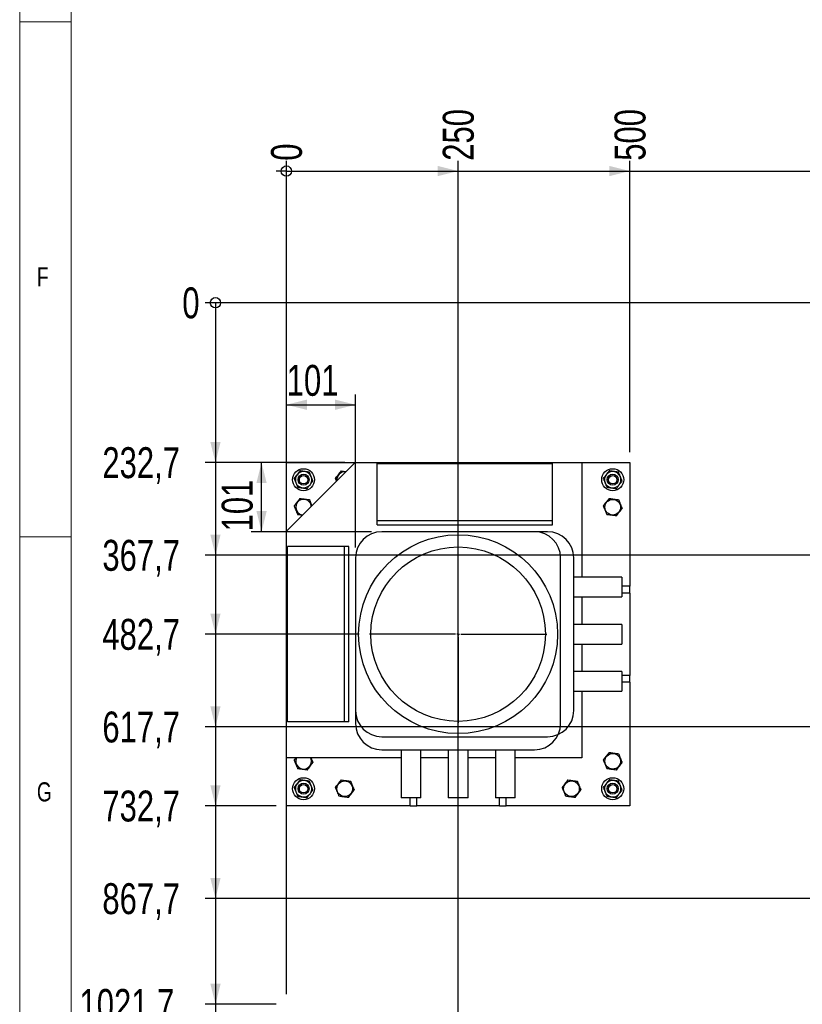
# Model space of a CAD drawing. Header units: millimetres. Extents: x 5 to 589, y 5 to 415.
# Tile 2 of 95: x 5 to 81, y 65 to 160. Entities that reach past the tile are written whole.
import ezdxf

# ---------------------------------------------------------------- set-up
doc = ezdxf.new("R2010")
doc.units = ezdxf.units.MM
doc.linetypes.add('CENTERX2', pattern=[20.32, 12.7, -2.54, 2.54, -2.54])
for name, color, linetype in [('COTES', 1, 'Continuous'), ('NOTES', 6, 'Continuous'), ('TRAIT-MIXTES', 3, 'CENTERX2')]:
    doc.layers.add(name, color=color, linetype=linetype)
doc.layers.add('TRAIT-FORT', color=4, linetype='Continuous', lineweight=25)
doc.styles.add('SLDTEXTSTYLE0', font='TXT', dxfattribs={"width": 0.75})
doc.dimstyles.new('SLDDIMSTYLE4', dxfattribs={"dimtxt": 3, "dimasz": 0.333333, "dimexe": 0, "dimexo": 0.0625, "dimgap": 0.75, "dimtad": 0, "dimtih": 1, "dimtoh": 1, "dimdec": 0, "dimlfac": 15, "dimrnd": 1e-09, "dimdsep": 46, "dimtxsty": 'SLDTEXTSTYLE0', "dimblk1": 'ORIGIN', "dimblk2": 'ORIGIN', "dimsah": 1, "dimcen": 0.09, "dimadec": 0, "dimazin": 2, "dimtfac": 1, "dimtdec": 0, "dimtofl": 0, "dimtmove": 0, "dimatfit": 3, "dimldrblk": 'ORIGIN', "dimfxl": 0, "dimfrac": 2, "dimtolj": 1, "dimtzin": 12, "dimarcsym": 0})
doc.dimstyles.new('SLDDIMSTYLE5', dxfattribs={"dimtxt": 3, "dimasz": 2, "dimexe": 0, "dimexo": 0.0625, "dimgap": 0.75, "dimtad": 0, "dimtih": 1, "dimtoh": 1, "dimdec": 1, "dimlfac": 15, "dimrnd": 1e-09, "dimzin": 12, "dimdsep": 46, "dimtxsty": 'SLDTEXTSTYLE0', "dimsah": 1, "dimcen": 0.09, "dimadec": 0, "dimazin": 3, "dimtfac": 1, "dimtdec": 1, "dimtofl": 0, "dimtmove": 0, "dimatfit": 3, "dimfxl": 0, "dimfrac": 2, "dimtolj": 1, "dimtzin": 12, "dimarcsym": 0})
doc.dimstyles.new('SLDDIMSTYLE6', dxfattribs={"dimtxt": 3, "dimasz": 2, "dimexe": 0, "dimexo": 0.0625, "dimgap": 0.75, "dimtad": 1, "dimdec": 0, "dimlfac": 15, "dimrnd": 1e-09, "dimzin": 12, "dimdsep": 46, "dimtxsty": 'SLDTEXTSTYLE0', "dimsah": 1, "dimcen": 0.09, "dimadec": 0, "dimazin": 3, "dimtfac": 1, "dimtdec": 0, "dimtofl": 0, "dimtmove": 0, "dimatfit": 3, "dimfxl": 0, "dimfrac": 2, "dimtolj": 1, "dimtzin": 12, "dimarcsym": 0})

# ---------------------------------------------------------------- blocks, each defined once
blk = doc.blocks.new('_Origin')
at = {"color": 0, "linetype": 'ByBlock', "lineweight": -2}
blk.add_line((0, 0), (-1, 0), dxfattribs=at)
blk.add_circle((0, 0), 0.5, dxfattribs=at)
blk = doc.blocks.new('_D_32')
at = {"layer": 'COTES', "color": 1}
blk.add_line((125.179, 132.73), (22.995, 132.73), dxfattribs=at)
blk.add_blockref('_Origin', (23.995, 132.73), dxfattribs=at)
at = {"layer": 'COTES', "color": 1, "insert": (20.778, 134.216), "char_height": 3, "attachment_point": 1, "style": 'SLDTEXTSTYLE0'}
blk.add_mtext('0', dxfattribs=at)
blk = doc.blocks.new('_D_33')
at = {"layer": 'COTES', "color": 1}
for p, q in [((23.995, 132.73), (23.995, 117.214)), ((29.872, 117.214), (22.995, 117.214))]:
    blk.add_line(p, q, dxfattribs=at)
blk.add_solid([(23.995, 117.214), (24.495, 119.214), (23.495, 119.214)], dxfattribs=at)
at = {"layer": 'COTES', "color": 1, "insert": (13.02, 118.7), "char_height": 3, "attachment_point": 1, "style": 'SLDTEXTSTYLE0'}
blk.add_mtext('232,7', dxfattribs=at)
blk = doc.blocks.new('_D_34')
at = {"layer": 'COTES', "color": 1}
for p, q in [((23.995, 117.214), (23.995, 108.22)), ((89.663, 108.22), (22.995, 108.22))]:
    blk.add_line(p, q, dxfattribs=at)
blk.add_solid([(23.995, 108.22), (24.495, 110.22), (23.495, 110.22)], dxfattribs=at)
at = {"layer": 'COTES', "color": 1, "insert": (13.02, 109.706), "char_height": 3, "attachment_point": 1, "style": 'SLDTEXTSTYLE0'}
blk.add_mtext('367,7', dxfattribs=at)
blk = doc.blocks.new('_D_35')
at = {"layer": 'COTES', "color": 1}
for p, q in [((23.995, 108.22), (23.995, 100.547)), ((37.938, 100.547), (22.995, 100.547))]:
    blk.add_line(p, q, dxfattribs=at)
blk.add_solid([(23.995, 100.547), (24.495, 102.547), (23.495, 102.547)], dxfattribs=at)
at = {"layer": 'COTES', "color": 1, "insert": (13.02, 102.033), "char_height": 3, "attachment_point": 1, "style": 'SLDTEXTSTYLE0'}
blk.add_mtext('482,7', dxfattribs=at)
blk = doc.blocks.new('_D_36')
at = {"layer": 'COTES', "color": 1}
for p, q in [((23.995, 100.547), (23.995, 91.553)), ((97.73, 91.553), (22.995, 91.553))]:
    blk.add_line(p, q, dxfattribs=at)
blk.add_solid([(23.995, 91.553), (24.495, 93.553), (23.495, 93.553)], dxfattribs=at)
at = {"layer": 'COTES', "color": 1, "insert": (13.02, 93.039), "char_height": 3, "attachment_point": 1, "style": 'SLDTEXTSTYLE0'}
blk.add_mtext('617,7', dxfattribs=at)
blk = doc.blocks.new('_D_37')
at = {"layer": 'COTES', "color": 1}
for p, q in [((23.995, 91.553), (23.995, 83.881)), ((29.872, 83.881), (22.995, 83.881))]:
    blk.add_line(p, q, dxfattribs=at)
blk.add_solid([(23.995, 83.881), (24.495, 85.881), (23.495, 85.881)], dxfattribs=at)
at = {"layer": 'COTES', "color": 1, "insert": (13.02, 85.367), "char_height": 3, "attachment_point": 1, "style": 'SLDTEXTSTYLE0'}
blk.add_mtext('732,7', dxfattribs=at)
blk = doc.blocks.new('_D_38')
at = {"layer": 'COTES', "color": 1}
for p, q in [((23.995, 83.881), (23.995, 74.887)), ((89.663, 74.887), (22.995, 74.887))]:
    blk.add_line(p, q, dxfattribs=at)
blk.add_solid([(23.995, 74.887), (24.495, 76.887), (23.495, 76.887)], dxfattribs=at)
at = {"layer": 'COTES', "color": 1, "insert": (13.02, 76.373), "char_height": 3, "attachment_point": 1, "style": 'SLDTEXTSTYLE0'}
blk.add_mtext('867,7', dxfattribs=at)
blk = doc.blocks.new('_D_39')
at = {"layer": 'COTES', "color": 1}
for p, q in [((23.995, 74.887), (23.995, 64.617)), ((29.872, 64.617), (22.995, 64.617))]:
    blk.add_line(p, q, dxfattribs=at)
blk.add_solid([(23.995, 64.617), (24.495, 66.617), (23.495, 66.617)], dxfattribs=at)
at = {"layer": 'COTES', "color": 1, "insert": (10.803, 66.103), "char_height": 3, "attachment_point": 1, "style": 'SLDTEXTSTYLE0'}
blk.add_mtext('1021,7', dxfattribs=at)
blk = doc.blocks.new('_D_40')
at = {"layer": 'COTES', "color": 1}
for p, q in [((23.995, 64.617), (23.995, 47.95)), ((37.938, 47.95), (22.995, 47.95))]:
    blk.add_line(p, q, dxfattribs=at)
blk.add_solid([(23.995, 47.95), (24.495, 49.95), (23.495, 49.95)], dxfattribs=at)
at = {"layer": 'COTES', "color": 1, "insert": (10.803, 49.436), "char_height": 3, "attachment_point": 1, "style": 'SLDTEXTSTYLE0'}
blk.add_mtext('1271,7', dxfattribs=at)
blk = doc.blocks.new('_D_41')
at = {"layer": 'COTES', "color": 1}
for p, q in [((23.995, 47.95), (23.995, 31.283)), ((29.872, 31.283), (22.995, 31.283))]:
    blk.add_line(p, q, dxfattribs=at)
blk.add_solid([(23.995, 31.283), (24.495, 33.283), (23.495, 33.283)], dxfattribs=at)
at = {"layer": 'COTES', "color": 1, "insert": (10.803, 32.769), "char_height": 3, "attachment_point": 1, "style": 'SLDTEXTSTYLE0'}
blk.add_mtext('1521,7', dxfattribs=at)
blk = doc.blocks.new('_D_42')
at = {"layer": 'COTES', "color": 1}
for p, q in [((23.995, 31.283), (23.995, 24.73)), ((84.046, 24.73), (22.995, 24.73))]:
    blk.add_line(p, q, dxfattribs=at)
blk.add_solid([(23.995, 24.73), (24.495, 26.73), (23.495, 26.73)], dxfattribs=at)
at = {"layer": 'COTES', "color": 1, "insert": (14.128, 26.216), "char_height": 3, "attachment_point": 1, "style": 'SLDTEXTSTYLE0'}
blk.add_mtext('1620', dxfattribs=at)
blk = doc.blocks.new('_D_43')
at = {"layer": 'COTES', "color": 1}
blk.add_line((30.872, 65.617), (30.872, 146.513), dxfattribs=at)
blk.add_blockref('_Origin', (30.872, 145.513), dxfattribs=at)
at = {"layer": 'COTES', "color": 1, "insert": (29.386, 146.513), "char_height": 3, "attachment_point": 1, "rotation": 90, "style": 'SLDTEXTSTYLE0'}
blk.add_mtext('0', dxfattribs=at)
blk = doc.blocks.new('_D_44')
at = {"layer": 'COTES', "color": 1}
for p, q in [((47.538, 57.55), (47.538, 146.513)), ((30.872, 145.513), (47.538, 145.513))]:
    blk.add_line(p, q, dxfattribs=at)
blk.add_solid([(47.538, 145.513), (45.538, 146.013), (45.538, 145.013)], dxfattribs=at)
at = {"layer": 'COTES', "color": 1, "insert": (46.053, 146.513), "char_height": 3, "attachment_point": 1, "rotation": 90, "style": 'SLDTEXTSTYLE0'}
blk.add_mtext('250', dxfattribs=at)
blk = doc.blocks.new('_D_45')
at = {"layer": 'COTES', "color": 1}
for p, q in [((64.205, 118.214), (64.205, 146.513)), ((47.538, 145.513), (64.205, 145.513))]:
    blk.add_line(p, q, dxfattribs=at)
blk.add_solid([(64.205, 145.513), (62.205, 146.013), (62.205, 145.013)], dxfattribs=at)
at = {"layer": 'COTES', "color": 1, "insert": (62.719, 146.513), "char_height": 3, "attachment_point": 1, "rotation": 90, "style": 'SLDTEXTSTYLE0'}
blk.add_mtext('500', dxfattribs=at)
blk = doc.blocks.new('_D_46')
at = {"layer": 'COTES', "color": 1}
for p, q in [((85.138, 141.513), (85.138, 146.513)), ((64.205, 145.513), (85.138, 145.513)), ((85.138, 141.513), (85.312, 136.513)), ((85.312, 136.513), (85.312, 63.13))]:
    blk.add_line(p, q, dxfattribs=at)
blk.add_solid([(85.138, 145.513), (83.138, 146.013), (83.138, 145.013)], dxfattribs=at)
at = {"layer": 'COTES', "color": 1, "insert": (83.653, 146.513), "char_height": 3, "attachment_point": 1, "rotation": 90, "style": 'SLDTEXTSTYLE0'}
blk.add_mtext('816,6', dxfattribs=at)
blk = doc.blocks.new('_D_47')
at = {"layer": 'COTES', "color": 1}
for p, q in [((90.837, 141.513), (90.837, 146.513)), ((85.138, 145.513), (90.837, 145.513)), ((90.837, 141.513), (90.663, 136.513)), ((90.663, 136.513), (90.663, 109.22))]:
    blk.add_line(p, q, dxfattribs=at)
blk.add_solid([(90.837, 145.513), (88.837, 146.013), (88.837, 145.013)], dxfattribs=at)
at = {"layer": 'COTES', "color": 1, "insert": (89.351, 146.513), "char_height": 3, "attachment_point": 1, "rotation": 90, "style": 'SLDTEXTSTYLE0'}
blk.add_mtext('896,9', dxfattribs=at)
blk = doc.blocks.new('_D_48')
at = {"layer": 'COTES', "color": 1}
for p, q in [((107.33, 101.153), (107.33, 146.513)), ((90.837, 145.513), (107.33, 145.513))]:
    blk.add_line(p, q, dxfattribs=at)
blk.add_solid([(107.33, 145.513), (105.33, 146.013), (105.33, 145.013)], dxfattribs=at)
at = {"layer": 'COTES', "color": 1, "insert": (105.844, 146.513), "char_height": 3, "attachment_point": 1, "rotation": 90, "style": 'SLDTEXTSTYLE0'}
blk.add_mtext('1146,9', dxfattribs=at)
blk = doc.blocks.new('_D_49')
at = {"layer": 'COTES', "color": 1}
for p, q in [((123.997, 109.22), (123.997, 146.513)), ((107.33, 145.513), (123.997, 145.513))]:
    blk.add_line(p, q, dxfattribs=at)
blk.add_solid([(123.997, 145.513), (121.997, 146.013), (121.997, 145.013)], dxfattribs=at)
at = {"layer": 'COTES', "color": 1, "insert": (122.511, 146.513), "char_height": 3, "attachment_point": 1, "rotation": 90, "style": 'SLDTEXTSTYLE0'}
blk.add_mtext('1396,9', dxfattribs=at)
blk = doc.blocks.new('_D_50')
at = {"layer": 'COTES', "color": 1}
for p, q in [((178.112, 133.463), (178.112, 146.513)), ((123.997, 145.513), (178.112, 145.513))]:
    blk.add_line(p, q, dxfattribs=at)
blk.add_solid([(178.112, 145.513), (176.112, 146.013), (176.112, 145.013)], dxfattribs=at)
at = {"layer": 'COTES', "color": 1, "insert": (176.627, 146.513), "char_height": 3, "attachment_point": 1, "rotation": 90, "style": 'SLDTEXTSTYLE0'}
blk.add_mtext('2208,6', dxfattribs=at)
blk = doc.blocks.new('_D_55')
at = {"layer": 'COTES', "color": 1}
for p, q in [((36.538, 117.214), (27.467, 117.214)), ((28.467, 110.496), (28.467, 117.214)), ((39.13, 110.496), (27.467, 110.496))]:
    blk.add_line(p, q, dxfattribs=at)
for points in [[(28.467, 117.214), (27.967, 115.214), (28.967, 115.214)], [(28.467, 110.496), (28.967, 112.496), (27.967, 112.496)]]:
    blk.add_solid(points, dxfattribs=at)
at = {"layer": 'COTES', "color": 1, "insert": (24.6, 110.53), "char_height": 3, "attachment_point": 1, "rotation": 90, "style": 'SLDTEXTSTYLE0'}
blk.add_mtext('101', dxfattribs=at)
blk = doc.blocks.new('_D_56')
at = {"layer": 'COTES', "color": 1}
for p, q in [((30.872, 111.547), (30.872, 123.825)), ((37.59, 108.956), (37.59, 123.825)), ((30.872, 122.825), (37.59, 122.825))]:
    blk.add_line(p, q, dxfattribs=at)
for points in [[(30.872, 122.825), (32.872, 122.325), (32.872, 123.325)], [(37.59, 122.825), (35.59, 123.325), (35.59, 122.325)]]:
    blk.add_solid(points, dxfattribs=at)
at = {"layer": 'COTES', "color": 1, "insert": (30.906, 126.692), "char_height": 3, "attachment_point": 1, "style": 'SLDTEXTSTYLE0'}
blk.add_mtext('101', dxfattribs=at)
blk = doc.blocks.new('SW_CENTERMARKSYMBOL_5')
at = {"layer": 'TRAIT-MIXTES', "color": 0}
for p, q in [((0, 0.267), (0, 8.6)), ((-0.267, 0), (-8.6, 0)), ((0, 0), (-0.133, 0)), ((0, 0), (0, 0.133)), ((0, 0), (0, -0.133)), ((0, 0), (0.133, 0)), ((0.267, 0), (8.6, 0)), ((0, -0.267), (0, -8.6))]:
    blk.add_line(p, q, dxfattribs=at)

msp = doc.modelspace()

# ---------------------------------------------------------------- linework, layer by layer
at = {"color": 7, "linetype": 'Continuous', "lineweight": 18}
for p, q in [((5, 415), (5, 5)), ((10, 410), (10, 10)), ((10, 160), (5, 160)), ((5, 110), (10, 110))]:
    msp.add_line(p, q, dxfattribs=at)
at = {"layer": 'TRAIT-FORT', "color": 4, "linetype": 'Continuous', "lineweight": 25}
for p, q in [((37.5385, 117.214), (30.8718, 110.5473)), ((30.8718, 117.214), (37.5385, 117.214)), ((30.8718, 110.5473), (30.8718, 117.214)), ((37.5385, 117.214), (59.5385, 117.214)), ((39.6814, 111.5874), (39.6814, 117.1127)), ((39.6814, 117.1127), (56.6825, 117.1127)), ((56.6825, 111.5874), (56.6825, 117.1127)), ((59.5385, 117.214), (59.5385, 106.0793)), ((59.5385, 117.214), (64.2051, 117.214)), ((64.2051, 117.214), (64.2051, 105.214)), ((39.6814, 111.5874), (56.6825, 111.5874)), ((39.6814, 111.1624), (39.6814, 111.5874)), ((39.6814, 111.1624), (56.6825, 111.1624)), ((56.6825, 111.1624), (56.6825, 111.5874)), ((30.8718, 88.5473), (30.8718, 110.5473)), ((56.2162, 110.4956), (40.1295, 110.4956)), ((54.9468, 110.4962), (40.1301, 110.4962)), ((30.99, 92.0468), (30.99, 109.0478)), ((36.5153, 109.0478), (30.99, 109.0478)), ((36.5153, 92.0468), (36.5153, 109.0478)), ((36.9403, 109.0478), (36.5153, 109.0478)), ((36.9403, 92.0468), (36.9403, 109.0478)), ((37.5895, 107.9556), (37.5895, 93.139)), ((37.5901, 107.9562), (37.5901, 91.8696)), ((57.4868, 91.8696), (57.4868, 107.9562)), ((58.7562, 93.139), (58.7562, 107.9556)), ((63.4229, 106.0793), (58.7562, 106.0793)), ((63.4229, 106.0793), (63.4229, 104.1628)), ((64.2051, 105.214), (63.4229, 105.214)), ((64.2051, 104.5473), (64.2051, 105.214)), ((64.2051, 104.5473), (63.4229, 104.5473)), ((64.2051, 104.5473), (64.2051, 96.5473)), ((58.7562, 104.1628), (63.4229, 104.1628)), ((59.5385, 104.1628), (59.5385, 101.5056)), ((63.4229, 101.5056), (58.7562, 101.5056)), ((63.4229, 101.5056), (63.4229, 99.5891)), ((58.7562, 99.5891), (63.4229, 99.5891)), ((59.5385, 99.5891), (59.5385, 96.9318)), ((63.4229, 96.9318), (58.7562, 96.9318)), ((63.4229, 96.9318), (63.4229, 95.0153)), ((64.2051, 96.5473), (63.4229, 96.5473)), ((64.2051, 95.8806), (64.2051, 96.5473)), ((64.2051, 95.8806), (63.4229, 95.8806)), ((64.2051, 95.8806), (64.2051, 83.8806)), ((58.7562, 95.0153), (63.4229, 95.0153)), ((59.5385, 95.0153), (59.5385, 88.5473)), ((36.5153, 92.0468), (30.99, 92.0468)), ((36.9403, 92.0468), (36.5153, 92.0468)), ((40.1295, 90.599), (56.2162, 90.599)), ((40.1301, 89.3296), (54.9468, 89.3296)), ((42.0065, 89.3296), (42.0065, 84.6629)), ((43.923, 84.6629), (43.923, 89.3296)), ((46.5802, 89.3296), (46.5802, 84.6629)), ((48.4967, 84.6629), (48.4967, 89.3296)), ((51.1539, 89.3296), (51.1539, 84.6629)), ((53.0705, 84.6629), (53.0705, 89.3296)), ((42.0065, 88.5473), (30.8718, 88.5473)), ((30.8718, 83.8806), (30.8718, 88.5473)), ((33.2415, 88.5027), (33.2215, 88.5473)), ((46.5802, 88.5473), (43.923, 88.5473)), ((51.1539, 88.5473), (48.4967, 88.5473)), ((59.5385, 88.5473), (53.0705, 88.5473)), ((43.923, 84.6629), (42.0065, 84.6629)), ((42.8718, 83.8806), (42.8718, 84.6629)), ((43.5385, 83.8806), (43.5385, 84.6629)), ((48.4967, 84.6629), (46.5802, 84.6629)), ((53.0705, 84.6629), (51.1539, 84.6629)), ((51.5385, 83.8806), (51.5385, 84.6629)), ((52.2051, 83.8806), (52.2051, 84.6629)), ((42.8718, 83.8806), (30.8718, 83.8806)), ((42.8718, 83.8806), (43.5385, 83.8806)), ((51.5385, 83.8806), (43.5385, 83.8806)), ((51.5385, 83.8806), (52.2051, 83.8806)), ((64.2051, 83.8806), (52.2051, 83.8806))]:
    msp.add_line(p, q, dxfattribs=at)
at = {"layer": 'TRAIT-FORT', "color": 4, "linetype": 'Continuous', "lineweight": 25, "flags": 128}
msp.add_lwpolyline([(33.2933, 112.9688), (33.2817, 113.0393), (33.2415, 113.1694)], dxfattribs=at)
at = {"layer": 'TRAIT-FORT', "color": 4, "linetype": 'Continuous', "lineweight": 25}
for centre, radius in [((32.5385, 115.5473), 1.0667), ((32.5385, 115.5473), 0.5333), ((32.5385, 115.5473), 0.4067), ((62.5385, 115.5473), 1.0667), ((62.5385, 115.5473), 0.5333), ((62.5385, 115.5473), 0.4067), ((62.5385, 112.8806), 0.76), ((47.5385, 100.5473), 9.652), ((47.5385, 100.5473), 8.4667), ((62.5385, 88.214), 0.76), ((32.5385, 85.5473), 1.0667), ((32.5385, 85.5473), 0.5333), ((36.5385, 85.5473), 0.76), ((58.5385, 85.5473), 0.76), ((62.5385, 85.5473), 1.0667), ((62.5385, 85.5473), 0.5333), ((32.5385, 85.5473), 0.4067), ((62.5385, 85.5473), 0.4067)]:
    msp.add_circle(centre, radius, dxfattribs=at)
for centre, radius, start, end in [((32.5385, 115.5473), 0.8, 142.331709, 202.331709), ((32.5385, 115.5473), 0.8, 82.331709, 142.331709), ((32.5385, 115.5473), 0.8, 22.331709, 82.331709), ((32.5385, 115.5473), 0.8, 322.331709, 22.331709), ((36.5385, 115.5473), 0.76, 83.335789, 186.664211), ((62.5385, 115.5473), 0.8, 142.331709, 202.331709), ((62.5385, 115.5473), 0.8, 82.331709, 142.331709), ((62.5385, 115.5473), 0.8, 22.331709, 82.331709), ((62.5385, 115.5473), 0.8, 322.331709, 22.331709), ((32.5385, 115.5473), 0.8, 202.331709, 262.331709), ((32.5385, 115.5473), 0.8, 262.331709, 322.331709), ((62.5385, 115.5473), 0.8, 202.331709, 262.331709), ((62.5385, 115.5473), 0.8, 262.331709, 322.331709), ((32.5385, 112.8806), 0.76, 22.331709, 263.335789), ((40.1295, 107.9556), 2.54, 90, 180), ((40.1301, 107.9562), 2.54, 90, 180), ((54.9468, 107.9562), 2.54, 360, 90), ((56.2162, 107.9556), 2.54, 0, 90), ((40.1295, 93.139), 2.54, 180, 270), ((56.2162, 93.139), 2.54, 270, 0), ((40.1301, 91.8696), 2.54, 180, 270), ((54.9468, 91.8696), 2.54, 270, 0), ((32.5385, 88.214), 0.76, 153.985634, 22.331709), ((32.5385, 85.5473), 0.8, 142.331709, 202.331709), ((32.5385, 85.5473), 0.8, 82.331709, 142.331709), ((32.5385, 85.5473), 0.8, 22.331709, 82.331709), ((62.5385, 85.5473), 0.8, 142.331709, 202.331709), ((62.5385, 85.5473), 0.8, 82.331709, 142.331709), ((62.5385, 85.5473), 0.8, 22.331709, 82.331709), ((32.5385, 85.5473), 0.8, 202.331709, 262.331709), ((32.5385, 85.5473), 0.8, 322.331709, 22.331709), ((62.5385, 85.5473), 0.8, 202.331709, 262.331709), ((62.5385, 85.5473), 0.8, 322.331709, 22.331709), ((32.5385, 85.5473), 0.8, 262.331709, 322.331709), ((62.5385, 85.5473), 0.8, 262.331709, 322.331709)]:
    msp.add_arc(centre, radius, start, end, dxfattribs=at)
for points, knots in [([(31.9052, 116.0362), (31.8817, 116.0057), (31.8346, 115.9447), (31.7639, 115.8531), (31.6933, 115.7616), (31.6464, 115.7009), (31.623, 115.6706)], [0, 0, 0, 0, 0.2486221, 0.4978734, 0.748733, 1, 1, 1, 1]), ([(31.623, 115.6706), (31.6374, 115.6354), (31.6663, 115.5651), (31.7101, 115.4585), (31.7541, 115.3512), (31.7837, 115.2793), (31.7985, 115.2433)], [0, 0, 0, 0, 0.2488901, 0.4981338, 0.7487594, 1, 1, 1, 1]), ([(32.1875, 116.4018), (32.1642, 116.3717), (32.1178, 116.3115), (32.0474, 116.2203), (31.9765, 116.1285), (31.929, 116.067), (31.9052, 116.0362)], [0, 0, 0, 0, 0.2488901, 0.4981338, 0.7487594, 1, 1, 1, 1]), ([(32.6452, 116.3402), (32.6071, 116.3453), (32.5306, 116.3556), (32.416, 116.371), (32.3015, 116.3864), (32.2255, 116.3967), (32.1875, 116.4018)], [0, 0, 0, 0, 0.2486221, 0.4978734, 0.748733, 1, 1, 1, 1]), ([(33.103, 116.2785), (33.0653, 116.2836), (32.9899, 116.2937), (32.8758, 116.3091), (32.7608, 116.3246), (32.6838, 116.335), (32.6452, 116.3402)], [0, 0, 0, 0, 0.2488901, 0.4981338, 0.7487594, 1, 1, 1, 1]), ([(33.2785, 115.8513), (33.2638, 115.8869), (33.2345, 115.9582), (33.1906, 116.0652), (33.1467, 116.1721), (33.1175, 116.243), (33.103, 116.2785)], [0, 0, 0, 0, 0.2486221, 0.4978734, 0.748733, 1, 1, 1, 1]), ([(33.454, 115.424), (33.4395, 115.4592), (33.4106, 115.5296), (33.3669, 115.6361), (33.3228, 115.7434), (33.2933, 115.8153), (33.2785, 115.8513)], [0, 0, 0, 0, 0.24889008, 0.4981338, 0.74875944, 1, 1, 1, 1]), ([(36.1875, 116.4018), (36.1385, 116.3383), (36.0394, 116.21), (35.8927, 116.0199), (35.7524, 115.8382), (35.6664, 115.7268), (35.623, 115.6706)], [0, 0, 0, 0, 0.2646075, 0.534953, 0.7653458, 1, 1, 1, 1]), ([(35.623, 115.6706), (35.634, 115.6438), (35.6559, 115.5903), (35.6895, 115.5086), (35.7147, 115.4474), (35.7287, 115.4132), (35.7313, 115.4068)], [0, 0, 0, 0, 0.3085741, 0.617722, 0.9291174, 1, 1, 1, 1]), ([(36.1875, 116.4018), (36.2669, 116.3911), (36.4226, 116.3701), (36.5836, 116.3485), (36.6623, 116.3378)], [0, 0, 0, 0, 0.5105295, 1, 1, 1, 1]), ([(61.9052, 116.0362), (61.8817, 116.0057), (61.8346, 115.9447), (61.7639, 115.8531), (61.6933, 115.7616), (61.6464, 115.7009), (61.623, 115.6706)], [0, 0, 0, 0, 0.2486221, 0.4978734, 0.748733, 1, 1, 1, 1]), ([(61.623, 115.6706), (61.6374, 115.6354), (61.6663, 115.5651), (61.7101, 115.4585), (61.7541, 115.3512), (61.7837, 115.2793), (61.7985, 115.2433)], [0, 0, 0, 0, 0.2488901, 0.4981338, 0.7487594, 1, 1, 1, 1]), ([(62.1875, 116.4018), (62.1642, 116.3717), (62.1178, 116.3115), (62.0474, 116.2203), (61.9765, 116.1285), (61.929, 116.067), (61.9052, 116.0362)], [0, 0, 0, 0, 0.2488901, 0.4981338, 0.7487594, 1, 1, 1, 1]), ([(62.6452, 116.3402), (62.6071, 116.3453), (62.5306, 116.3556), (62.416, 116.371), (62.3015, 116.3864), (62.2255, 116.3967), (62.1875, 116.4018)], [0, 0, 0, 0, 0.2486221, 0.4978734, 0.748733, 1, 1, 1, 1]), ([(63.103, 116.2785), (63.0653, 116.2836), (62.9899, 116.2937), (62.8758, 116.3091), (62.7608, 116.3246), (62.6838, 116.335), (62.6452, 116.3402)], [0, 0, 0, 0, 0.2488901, 0.4981338, 0.7487594, 1, 1, 1, 1]), ([(63.2785, 115.8513), (63.2638, 115.8869), (63.2345, 115.9582), (63.1906, 116.0652), (63.1467, 116.1721), (63.1175, 116.243), (63.103, 116.2785)], [0, 0, 0, 0, 0.2486221, 0.4978734, 0.748733, 1, 1, 1, 1]), ([(63.454, 115.424), (63.4395, 115.4592), (63.4106, 115.5296), (63.3669, 115.6361), (63.3228, 115.7434), (63.2933, 115.8153), (63.2785, 115.8513)], [0, 0, 0, 0, 0.24889008, 0.4981338, 0.74875944, 1, 1, 1, 1]), ([(31.7985, 115.2433), (31.8131, 115.2077), (31.8424, 115.1364), (31.8863, 115.0294), (31.9303, 114.9225), (31.9594, 114.8516), (31.974, 114.8161)], [0, 0, 0, 0, 0.2486221, 0.4978734, 0.748733, 1, 1, 1, 1]), ([(31.974, 114.8161), (32.0116, 114.811), (32.087, 114.8009), (32.2011, 114.7855), (32.3161, 114.77), (32.3932, 114.7597), (32.4317, 114.7545)], [0, 0, 0, 0, 0.2488901, 0.4981338, 0.7487594, 1, 1, 1, 1]), ([(32.4317, 114.7545), (32.4699, 114.7493), (32.5463, 114.739), (32.6609, 114.7236), (32.7755, 114.7082), (32.8514, 114.6979), (32.8895, 114.6928)], [0, 0, 0, 0, 0.2486221, 0.4978734, 0.748733, 1, 1, 1, 1]), ([(32.8895, 114.6928), (32.9127, 114.7229), (32.9592, 114.7831), (33.0295, 114.8743), (33.1004, 114.9661), (33.1479, 115.0276), (33.1717, 115.0584)], [0, 0, 0, 0, 0.2488901, 0.4981338, 0.7487594, 1, 1, 1, 1]), ([(33.1717, 115.0584), (33.1952, 115.0889), (33.2424, 115.15), (33.313, 115.2415), (33.3837, 115.333), (33.4305, 115.3937), (33.454, 115.424)], [0, 0, 0, 0, 0.2486221, 0.4978734, 0.748733, 1, 1, 1, 1]), ([(61.7985, 115.2433), (61.8131, 115.2077), (61.8424, 115.1364), (61.8863, 115.0294), (61.9303, 114.9225), (61.9594, 114.8516), (61.974, 114.8161)], [0, 0, 0, 0, 0.2486221, 0.4978734, 0.748733, 1, 1, 1, 1]), ([(61.974, 114.8161), (62.0116, 114.811), (62.087, 114.8009), (62.2011, 114.7855), (62.3161, 114.77), (62.3932, 114.7597), (62.4317, 114.7545)], [0, 0, 0, 0, 0.2488901, 0.4981338, 0.7487594, 1, 1, 1, 1]), ([(62.4317, 114.7545), (62.4699, 114.7493), (62.5463, 114.739), (62.6609, 114.7236), (62.7755, 114.7082), (62.8514, 114.6979), (62.8895, 114.6928)], [0, 0, 0, 0, 0.2486221, 0.4978734, 0.748733, 1, 1, 1, 1]), ([(62.8895, 114.6928), (62.9127, 114.7229), (62.9592, 114.7831), (63.0295, 114.8743), (63.1004, 114.9661), (63.1479, 115.0276), (63.1717, 115.0584)], [0, 0, 0, 0, 0.2488901, 0.4981338, 0.7487594, 1, 1, 1, 1]), ([(63.1717, 115.0584), (63.1952, 115.0889), (63.2424, 115.15), (63.313, 115.2415), (63.3837, 115.333), (63.4305, 115.3937), (63.454, 115.424)], [0, 0, 0, 0, 0.2486221, 0.4978734, 0.748733, 1, 1, 1, 1]), ([(32.1875, 113.7351), (32.1385, 113.6717), (32.0394, 113.5433), (31.8927, 113.3532), (31.7524, 113.1715), (31.6664, 113.0601), (31.623, 113.0039)], [0, 0, 0, 0, 0.2646075, 0.534953, 0.7653458, 1, 1, 1, 1]), ([(31.623, 113.0039), (31.634, 112.9772), (31.6559, 112.9236), (31.6895, 112.842), (31.7235, 112.7592), (31.7613, 112.6673), (31.8028, 112.5662), (31.848, 112.456), (31.8934, 112.3455), (31.9355, 112.243), (31.9622, 112.1781), (31.974, 112.1494)], [0, 0, 0, 0, 0.0959759, 0.1921303, 0.2889837, 0.386155, 0.511758, 0.6382621, 0.7673312, 0.8971208, 1, 1, 1, 1]), ([(32.1875, 113.7351), (32.2669, 113.7244), (32.4276, 113.7028), (32.6656, 113.6707), (32.8931, 113.6401), (33.0326, 113.6213), (33.103, 113.6119)], [0, 0, 0, 0, 0.2646075, 0.534953, 0.7653458, 1, 1, 1, 1]), ([(33.103, 113.6119), (33.114, 113.5851), (33.1359, 113.5316), (33.1695, 113.4499), (33.2035, 113.3671), (33.2413, 113.2752), (33.2827, 113.1742), (33.3188, 113.0865), (33.3396, 113.0357), (33.3456, 113.0211)], [0, 0, 0, 0, 0.13927939, 0.27881774, 0.41937058, 0.56038467, 0.74265864, 0.92624034, 1, 1, 1, 1]), ([(62.1875, 113.7351), (62.1385, 113.6717), (62.0394, 113.5433), (61.8927, 113.3532), (61.7524, 113.1715), (61.6664, 113.0601), (61.623, 113.0039)], [0, 0, 0, 0, 0.2646075, 0.534953, 0.7653458, 1, 1, 1, 1]), ([(61.623, 113.0039), (61.634, 112.9772), (61.6559, 112.9236), (61.6895, 112.842), (61.7235, 112.7592), (61.7613, 112.6673), (61.8028, 112.5662), (61.848, 112.456), (61.8934, 112.3455), (61.9355, 112.243), (61.9622, 112.1781), (61.974, 112.1494)], [0, 0, 0, 0, 0.0959759, 0.1921303, 0.2889837, 0.386155, 0.511758, 0.6382621, 0.7673312, 0.8971208, 1, 1, 1, 1]), ([(62.1875, 113.7351), (62.2669, 113.7244), (62.4276, 113.7028), (62.6656, 113.6707), (62.8931, 113.6401), (63.0326, 113.6213), (63.103, 113.6119)], [0, 0, 0, 0, 0.2646075, 0.534953, 0.7653458, 1, 1, 1, 1]), ([(63.103, 113.6119), (63.114, 113.5851), (63.1359, 113.5316), (63.1695, 113.4499), (63.2035, 113.3671), (63.2413, 113.2752), (63.2828, 113.1742), (63.328, 113.0639), (63.3734, 112.9534), (63.4155, 112.8509), (63.4422, 112.7861), (63.454, 112.7574)], [0, 0, 0, 0, 0.0959759, 0.1921303, 0.2889837, 0.386155, 0.511758, 0.6382621, 0.7673312, 0.8971208, 1, 1, 1, 1]), ([(32.4146, 112.0901), (32.4094, 112.0908), (32.3331, 112.1011), (32.1837, 112.1212), (32.0443, 112.14), (31.974, 112.1494)], [0, 0, 0, 0, 0.03457116, 0.51286236, 1, 1, 1, 1]), ([(62.8895, 112.0262), (62.81, 112.0369), (62.6494, 112.0585), (62.4114, 112.0905), (62.1838, 112.1212), (62.0443, 112.14), (61.974, 112.1494)], [0, 0, 0, 0, 0.2646075, 0.534953, 0.7653458, 1, 1, 1, 1]), ([(62.8895, 112.0262), (62.9385, 112.0896), (63.0375, 112.2179), (63.1843, 112.408), (63.3246, 112.5898), (63.4106, 112.7012), (63.454, 112.7574)], [0, 0, 0, 0, 0.26460747, 0.534953, 0.76534584, 1, 1, 1, 1]), ([(62.1875, 89.0685), (62.1385, 89.005), (62.0394, 88.8767), (61.8927, 88.6866), (61.7524, 88.5049), (61.6664, 88.3935), (61.623, 88.3372)], [0, 0, 0, 0, 0.2646075, 0.534953, 0.7653458, 1, 1, 1, 1]), ([(62.1875, 89.0685), (62.2669, 89.0578), (62.4276, 89.0361), (62.6656, 89.0041), (62.8931, 88.9734), (63.0326, 88.9547), (63.103, 88.9452)], [0, 0, 0, 0, 0.2646075, 0.534953, 0.7653458, 1, 1, 1, 1]), ([(63.103, 88.9452), (63.114, 88.9184), (63.1359, 88.8649), (63.1695, 88.7832), (63.2035, 88.7005), (63.2413, 88.6085), (63.2828, 88.5075), (63.328, 88.3973), (63.3734, 88.2868), (63.4155, 88.1842), (63.4422, 88.1194), (63.454, 88.0907)], [0, 0, 0, 0, 0.0959759, 0.1921303, 0.2889837, 0.386155, 0.511758, 0.6382621, 0.7673312, 0.8971208, 1, 1, 1, 1]), ([(31.7851, 88.5473), (31.7747, 88.5338), (31.7196, 88.4624), (31.6662, 88.3933), (31.623, 88.3372)], [0, 0, 0, 0, 0.1896347, 1, 1, 1, 1]), ([(31.623, 88.3372), (31.634, 88.3105), (31.6559, 88.2569), (31.6895, 88.1753), (31.7235, 88.0925), (31.7613, 88.0006), (31.8028, 87.8995), (31.848, 87.7893), (31.8934, 87.6788), (31.9355, 87.5763), (31.9622, 87.5114), (31.974, 87.4828)], [0, 0, 0, 0, 0.0959759, 0.1921303, 0.2889837, 0.386155, 0.511758, 0.6382621, 0.7673312, 0.8971208, 1, 1, 1, 1]), ([(32.8895, 87.3595), (32.9385, 87.423), (33.0375, 87.5513), (33.1843, 87.7414), (33.3246, 87.9231), (33.4106, 88.0345), (33.454, 88.0907)], [0, 0, 0, 0, 0.26460747, 0.534953, 0.76534584, 1, 1, 1, 1]), ([(33.2664, 88.5473), (33.2718, 88.5341), (33.2923, 88.4844), (33.328, 88.3973), (33.3734, 88.2868), (33.4155, 88.1842), (33.4422, 88.1194), (33.454, 88.0907)], [0, 0, 0, 0, 0.085453, 0.3224133, 0.5641781, 0.8072927, 1, 1, 1, 1]), ([(61.623, 88.3372), (61.634, 88.3105), (61.6559, 88.2569), (61.6895, 88.1753), (61.7235, 88.0925), (61.7613, 88.0006), (61.8028, 87.8995), (61.848, 87.7893), (61.8934, 87.6788), (61.9355, 87.5763), (61.9622, 87.5114), (61.974, 87.4828)], [0, 0, 0, 0, 0.0959759, 0.1921303, 0.2889837, 0.386155, 0.511758, 0.6382621, 0.7673312, 0.8971208, 1, 1, 1, 1]), ([(62.8895, 87.3595), (62.9385, 87.423), (63.0375, 87.5513), (63.1843, 87.7414), (63.3246, 87.9231), (63.4106, 88.0345), (63.454, 88.0907)], [0, 0, 0, 0, 0.26460747, 0.534953, 0.76534584, 1, 1, 1, 1]), ([(32.8895, 87.3595), (32.81, 87.3702), (32.6494, 87.3918), (32.4114, 87.4239), (32.1838, 87.4545), (32.0443, 87.4733), (31.974, 87.4828)], [0, 0, 0, 0, 0.2646075, 0.534953, 0.7653458, 1, 1, 1, 1]), ([(62.8895, 87.3595), (62.81, 87.3702), (62.6494, 87.3918), (62.4114, 87.4239), (62.1838, 87.4545), (62.0443, 87.4733), (61.974, 87.4828)], [0, 0, 0, 0, 0.2646075, 0.534953, 0.7653458, 1, 1, 1, 1]), ([(31.9052, 86.0362), (31.8817, 86.0057), (31.8346, 85.9447), (31.7639, 85.8531), (31.6933, 85.7616), (31.6464, 85.7009), (31.623, 85.6706)], [0, 0, 0, 0, 0.2486221, 0.4978734, 0.748733, 1, 1, 1, 1]), ([(32.1875, 86.4018), (32.1642, 86.3717), (32.1178, 86.3115), (32.0474, 86.2203), (31.9765, 86.1285), (31.929, 86.067), (31.9052, 86.0362)], [0, 0, 0, 0, 0.2488901, 0.4981338, 0.7487594, 1, 1, 1, 1]), ([(32.6452, 86.3402), (32.6071, 86.3453), (32.5306, 86.3556), (32.416, 86.371), (32.3015, 86.3864), (32.2255, 86.3967), (32.1875, 86.4018)], [0, 0, 0, 0, 0.2486221, 0.4978734, 0.748733, 1, 1, 1, 1]), ([(33.103, 86.2785), (33.0653, 86.2836), (32.9899, 86.2937), (32.8758, 86.3091), (32.7608, 86.3246), (32.6838, 86.335), (32.6452, 86.3402)], [0, 0, 0, 0, 0.2488901, 0.4981338, 0.7487594, 1, 1, 1, 1]), ([(33.2785, 85.8513), (33.2638, 85.8869), (33.2345, 85.9582), (33.1906, 86.0652), (33.1467, 86.1721), (33.1175, 86.243), (33.103, 86.2785)], [0, 0, 0, 0, 0.2486221, 0.4978734, 0.748733, 1, 1, 1, 1]), ([(36.1875, 86.4018), (36.1385, 86.3383), (36.0394, 86.21), (35.8927, 86.0199), (35.7524, 85.8382), (35.6664, 85.7268), (35.623, 85.6706)], [0, 0, 0, 0, 0.2646075, 0.534953, 0.7653458, 1, 1, 1, 1]), ([(36.1875, 86.4018), (36.2669, 86.3911), (36.4276, 86.3695), (36.6656, 86.3374), (36.8931, 86.3068), (37.0326, 86.288), (37.103, 86.2785)], [0, 0, 0, 0, 0.2646075, 0.534953, 0.7653458, 1, 1, 1, 1]), ([(37.103, 86.2785), (37.114, 86.2518), (37.1359, 86.1982), (37.1695, 86.1166), (37.2035, 86.0338), (37.2413, 85.9419), (37.2828, 85.8408), (37.328, 85.7306), (37.3734, 85.6201), (37.4155, 85.5176), (37.4422, 85.4527), (37.454, 85.424)], [0, 0, 0, 0, 0.0959759, 0.1921303, 0.2889837, 0.386155, 0.511758, 0.6382621, 0.7673312, 0.8971208, 1, 1, 1, 1]), ([(58.1875, 86.4018), (58.1385, 86.3383), (58.0394, 86.21), (57.8927, 86.0199), (57.7524, 85.8382), (57.6664, 85.7268), (57.623, 85.6706)], [0, 0, 0, 0, 0.2646075, 0.534953, 0.7653458, 1, 1, 1, 1]), ([(58.1875, 86.4018), (58.2669, 86.3911), (58.4276, 86.3695), (58.6656, 86.3374), (58.8931, 86.3068), (59.0326, 86.288), (59.103, 86.2785)], [0, 0, 0, 0, 0.2646075, 0.534953, 0.7653458, 1, 1, 1, 1]), ([(59.103, 86.2785), (59.114, 86.2518), (59.1359, 86.1982), (59.1695, 86.1166), (59.2035, 86.0338), (59.2413, 85.9419), (59.2828, 85.8408), (59.328, 85.7306), (59.3734, 85.6201), (59.4155, 85.5176), (59.4422, 85.4527), (59.454, 85.424)], [0, 0, 0, 0, 0.0959759, 0.1921303, 0.2889837, 0.386155, 0.511758, 0.6382621, 0.7673312, 0.8971208, 1, 1, 1, 1]), ([(61.9052, 86.0362), (61.8817, 86.0057), (61.8346, 85.9447), (61.7639, 85.8531), (61.6933, 85.7616), (61.6464, 85.7009), (61.623, 85.6706)], [0, 0, 0, 0, 0.2486221, 0.4978734, 0.748733, 1, 1, 1, 1]), ([(62.1875, 86.4018), (62.1642, 86.3717), (62.1178, 86.3115), (62.0474, 86.2203), (61.9765, 86.1285), (61.929, 86.067), (61.9052, 86.0362)], [0, 0, 0, 0, 0.2488901, 0.4981338, 0.7487594, 1, 1, 1, 1]), ([(62.6452, 86.3402), (62.6071, 86.3453), (62.5306, 86.3556), (62.416, 86.371), (62.3015, 86.3864), (62.2255, 86.3967), (62.1875, 86.4018)], [0, 0, 0, 0, 0.2486221, 0.4978734, 0.748733, 1, 1, 1, 1]), ([(63.103, 86.2785), (63.0653, 86.2836), (62.9899, 86.2937), (62.8758, 86.3091), (62.7608, 86.3246), (62.6838, 86.335), (62.6452, 86.3402)], [0, 0, 0, 0, 0.2488901, 0.4981338, 0.7487594, 1, 1, 1, 1]), ([(63.2785, 85.8513), (63.2638, 85.8869), (63.2345, 85.9582), (63.1906, 86.0652), (63.1467, 86.1721), (63.1175, 86.243), (63.103, 86.2785)], [0, 0, 0, 0, 0.2486221, 0.4978734, 0.748733, 1, 1, 1, 1]), ([(31.623, 85.6706), (31.6374, 85.6354), (31.6663, 85.5651), (31.7101, 85.4585), (31.7541, 85.3512), (31.7837, 85.2793), (31.7985, 85.2433)], [0, 0, 0, 0, 0.2488901, 0.4981338, 0.7487594, 1, 1, 1, 1]), ([(31.7985, 85.2433), (31.8131, 85.2077), (31.8424, 85.1364), (31.8863, 85.0294), (31.9303, 84.9225), (31.9594, 84.8516), (31.974, 84.8161)], [0, 0, 0, 0, 0.2486221, 0.4978734, 0.748733, 1, 1, 1, 1]), ([(33.1717, 85.0584), (33.1952, 85.0889), (33.2424, 85.15), (33.313, 85.2415), (33.3837, 85.333), (33.4305, 85.3937), (33.454, 85.424)], [0, 0, 0, 0, 0.2486221, 0.4978734, 0.748733, 1, 1, 1, 1]), ([(33.454, 85.424), (33.4395, 85.4592), (33.4106, 85.5296), (33.3669, 85.6361), (33.3228, 85.7434), (33.2933, 85.8153), (33.2785, 85.8513)], [0, 0, 0, 0, 0.24889008, 0.4981338, 0.74875944, 1, 1, 1, 1]), ([(35.623, 85.6706), (35.634, 85.6438), (35.6559, 85.5903), (35.6895, 85.5086), (35.7235, 85.4259), (35.7613, 85.3339), (35.8028, 85.2329), (35.848, 85.1227), (35.8934, 85.0121), (35.9355, 84.9096), (35.9622, 84.8448), (35.974, 84.8161)], [0, 0, 0, 0, 0.0959759, 0.1921303, 0.2889837, 0.386155, 0.511758, 0.6382621, 0.7673312, 0.8971208, 1, 1, 1, 1]), ([(36.8895, 84.6928), (36.9385, 84.7563), (37.0375, 84.8846), (37.1843, 85.0747), (37.3246, 85.2564), (37.4106, 85.3678), (37.454, 85.424)], [0, 0, 0, 0, 0.26460747, 0.534953, 0.76534584, 1, 1, 1, 1]), ([(57.623, 85.6706), (57.634, 85.6438), (57.6559, 85.5903), (57.6895, 85.5086), (57.7235, 85.4259), (57.7613, 85.3339), (57.8028, 85.2329), (57.848, 85.1227), (57.8934, 85.0121), (57.9355, 84.9096), (57.9622, 84.8448), (57.974, 84.8161)], [0, 0, 0, 0, 0.0959759, 0.1921303, 0.2889837, 0.386155, 0.511758, 0.6382621, 0.7673312, 0.8971208, 1, 1, 1, 1]), ([(58.8895, 84.6928), (58.9385, 84.7563), (59.0375, 84.8846), (59.1843, 85.0747), (59.3246, 85.2564), (59.4106, 85.3678), (59.454, 85.424)], [0, 0, 0, 0, 0.26460747, 0.534953, 0.76534584, 1, 1, 1, 1]), ([(61.623, 85.6706), (61.6374, 85.6354), (61.6663, 85.5651), (61.7101, 85.4585), (61.7541, 85.3512), (61.7837, 85.2793), (61.7985, 85.2433)], [0, 0, 0, 0, 0.2488901, 0.4981338, 0.7487594, 1, 1, 1, 1]), ([(61.7985, 85.2433), (61.8131, 85.2077), (61.8424, 85.1364), (61.8863, 85.0294), (61.9303, 84.9225), (61.9594, 84.8516), (61.974, 84.8161)], [0, 0, 0, 0, 0.2486221, 0.4978734, 0.748733, 1, 1, 1, 1]), ([(63.1717, 85.0584), (63.1952, 85.0889), (63.2424, 85.15), (63.313, 85.2415), (63.3837, 85.333), (63.4305, 85.3937), (63.454, 85.424)], [0, 0, 0, 0, 0.2486221, 0.4978734, 0.748733, 1, 1, 1, 1]), ([(63.454, 85.424), (63.4395, 85.4592), (63.4106, 85.5296), (63.3669, 85.6361), (63.3228, 85.7434), (63.2933, 85.8153), (63.2785, 85.8513)], [0, 0, 0, 0, 0.24889008, 0.4981338, 0.74875944, 1, 1, 1, 1]), ([(31.974, 84.8161), (32.0116, 84.811), (32.087, 84.8009), (32.2011, 84.7855), (32.3161, 84.77), (32.3932, 84.7597), (32.4317, 84.7545)], [0, 0, 0, 0, 0.2488901, 0.4981338, 0.7487594, 1, 1, 1, 1]), ([(32.4317, 84.7545), (32.4699, 84.7493), (32.5463, 84.739), (32.6609, 84.7236), (32.7755, 84.7082), (32.8514, 84.6979), (32.8895, 84.6928)], [0, 0, 0, 0, 0.2486221, 0.4978734, 0.748733, 1, 1, 1, 1]), ([(32.8895, 84.6928), (32.9127, 84.7229), (32.9592, 84.7831), (33.0295, 84.8743), (33.1004, 84.9661), (33.1479, 85.0276), (33.1717, 85.0584)], [0, 0, 0, 0, 0.2488901, 0.4981338, 0.7487594, 1, 1, 1, 1]), ([(36.8895, 84.6928), (36.81, 84.7035), (36.6494, 84.7252), (36.4114, 84.7572), (36.1838, 84.7878), (36.0443, 84.8066), (35.974, 84.8161)], [0, 0, 0, 0, 0.2646075, 0.534953, 0.7653458, 1, 1, 1, 1]), ([(58.8895, 84.6928), (58.81, 84.7035), (58.6494, 84.7252), (58.4114, 84.7572), (58.1838, 84.7878), (58.0443, 84.8066), (57.974, 84.8161)], [0, 0, 0, 0, 0.2646075, 0.534953, 0.7653458, 1, 1, 1, 1]), ([(61.974, 84.8161), (62.0116, 84.811), (62.087, 84.8009), (62.2011, 84.7855), (62.3161, 84.77), (62.3932, 84.7597), (62.4317, 84.7545)], [0, 0, 0, 0, 0.2488901, 0.4981338, 0.7487594, 1, 1, 1, 1]), ([(62.4317, 84.7545), (62.4699, 84.7493), (62.5463, 84.739), (62.6609, 84.7236), (62.7755, 84.7082), (62.8514, 84.6979), (62.8895, 84.6928)], [0, 0, 0, 0, 0.2486221, 0.4978734, 0.748733, 1, 1, 1, 1]), ([(62.8895, 84.6928), (62.9127, 84.7229), (62.9592, 84.7831), (63.0295, 84.8743), (63.1004, 84.9661), (63.1479, 85.0276), (63.1717, 85.0584)], [0, 0, 0, 0, 0.2488901, 0.4981338, 0.7487594, 1, 1, 1, 1])]:
    msp.add_open_spline(points, degree=3, knots=knots, dxfattribs=at)

# ---------------------------------------------------------------- block references
at = {"layer": 'TRAIT-MIXTES', "color": 3}
msp.add_blockref('SW_CENTERMARKSYMBOL_5', (47.5385, 100.5473), dxfattribs=at)

# ---------------------------------------------------------------- texts
at = {"layer": 'NOTES', "color": 211, "char_height": 1.8521, "attachment_point": 1, "style": 'SLDTEXTSTYLE0'}
for s, insert in [('F', (6.6667, 136.168)), ('G', (6.6667, 86.168))]:
    msp.add_mtext(s, dxfattribs=dict(at, insert=insert))

# ---------------------------------------------------------------- dimensions: what is measured, and where the dimension line sits
at = {"layer": 'COTES', "color": 1}
for feature_location, offset, dtype, origin, dimstyle, picture, middle in [((107.3301, 100.1533), (0, 46.3593), 1, (30.8718, 64.6167), 'SLDDIMSTYLE5', '_D_48', (107.3301, 152.6085)), ((123.9967, 108.22), (0, 38.2926), 1, (30.8718, 64.6167), 'SLDDIMSTYLE5', '_D_49', (123.9967, 152.6085)), ((178.1125, 132.4633), (0, 14.0493), 1, (30.8718, 64.6167), 'SLDDIMSTYLE5', '_D_50', (178.1125, 152.6085)), ((85.3125, 62.13), (-0.174, 84.3826), 1, (30.8718, 64.6167), 'SLDDIMSTYLE5', '_D_46', (85.1385, 151.5001)), ((90.6634, 108.22), (0.174, 38.2926), 1, (30.8718, 64.6167), 'SLDDIMSTYLE5', '_D_47', (90.8374, 151.5001)), ((47.5385, 56.55), (0, 89.9626), 1, (30.8718, 64.6167), 'SLDDIMSTYLE5', '_D_44', (47.5385, 149.8376)), ((64.2051, 117.214), (0, 29.2987), 1, (30.8718, 64.6167), 'SLDDIMSTYLE5', '_D_45', (64.2051, 149.8376)), ((30.8718003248, 64.6166698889), (0, 81.8959767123), 1, (30.8718003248, 64.6166698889), 'SLDDIMSTYLE4', '_D_43', (30.8718003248, 147.6209799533)), ((126.1791405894, 132.7300033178), (-103.1842031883, 0), 0, (126.1791405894, 132.7300033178), 'SLDDIMSTYLE4', '_D_32', (21.886604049, 132.7300033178)), ((30.8718, 64.6167), (-7.8769, 0), 0, (126.1791, 132.73), 'SLDDIMSTYLE5', '_D_39', (16.8991, 64.6167)), ((38.9385, 47.95), (-15.9435, 0), 0, (126.1791, 132.73), 'SLDDIMSTYLE5', '_D_40', (16.8991, 47.95)), ((30.8718, 31.2833), (-7.8769, 0), 0, (126.1791, 132.73), 'SLDDIMSTYLE5', '_D_41', (16.8991, 31.2833)), ((30.8718, 117.214), (-7.8769, 0), 0, (126.1791, 132.73), 'SLDDIMSTYLE5', '_D_33', (18.0074, 117.214)), ((90.6634005, 108.2200031), (-67.6684631, 0), 0, (126.1791406, 132.7300033), 'SLDDIMSTYLE5', '_D_34', (18.0074373, 108.2200031)), ((38.9385, 100.5473), (-15.9435, 0), 0, (126.1791, 132.73), 'SLDDIMSTYLE5', '_D_35', (18.0074, 100.5473)), ((98.7301, 91.5533), (-75.7351, 0), 0, (126.1791, 132.73), 'SLDDIMSTYLE5', '_D_36', (18.0074, 91.5533)), ((30.8718, 83.8806), (-7.8769, 0), 0, (126.1791, 132.73), 'SLDDIMSTYLE5', '_D_37', (18.0074, 83.8806)), ((90.6634005, 74.8866697), (-67.6684631, 0), 0, (126.1791406, 132.7300033), 'SLDDIMSTYLE5', '_D_38', (18.0074373, 74.8866697)), ((85.0458, 24.73), (-62.0509, 0), 0, (126.1791, 132.73), 'SLDDIMSTYLE5', '_D_42', (18.5616, 24.73))]:
    dim = msp.add_ordinate_dim(feature_location=feature_location, offset=offset, dtype=dtype, origin=origin, dimstyle=dimstyle, dxfattribs=at)
    dim.commit()
    dim.dimension.update_dxf_attribs({"geometry": picture, "text_midpoint": middle})
for base, p1, p2, angle, picture, middle in [((37.5895, 122.8251), (30.8718, 110.5473), (37.5895, 107.9556), 0, '_D_56', (34.2307, 122.8251)), ((28.4674, 117.214), (40.1295, 110.4956), (37.5385, 117.214), 90, '_D_55', (28.4674, 113.8548))]:
    dim = msp.add_linear_dim(base=base, p1=p1, p2=p2, angle=angle, dimstyle='SLDDIMSTYLE6', dxfattribs=at)
    dim.commit()
    dim.dimension.update_dxf_attribs({"geometry": picture, "text_midpoint": middle, "dimtype": 160})

doc.saveas('drawing.dxf')
